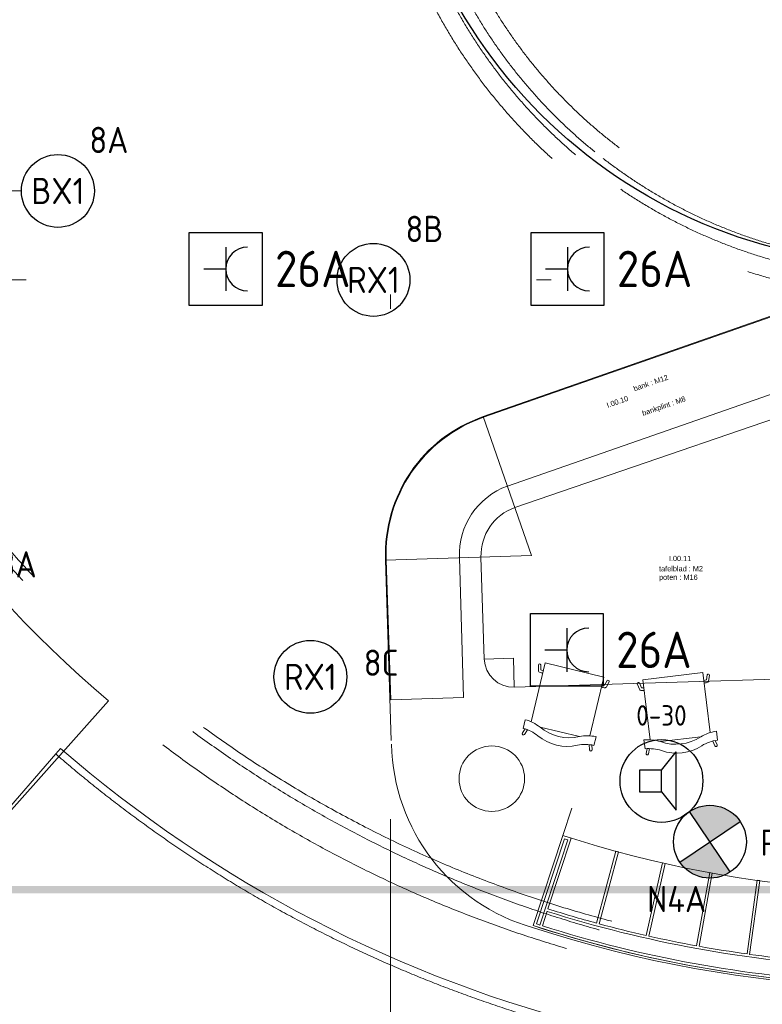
# Model space of a CAD drawing. Header units: millimetres. Extents: x -39149 to 267781, y -2340 to 58540.
# Tile 86 of 244: x 19067 to 24161, y 15429 to 22185. Entities that reach past the tile are written whole.
import ezdxf
from ezdxf.enums import TextEntityAlignment as Align

# ---------------------------------------------------------------- set-up
doc = ezdxf.new("R2010")
doc.units = ezdxf.units.MM
doc.header["$LTSCALE"] = 100
doc.header["$MEASUREMENT"] = 0
for name, pattern in [('B0605', [141, 70, -35, 1, -35]), ('B0701', [46.823999, 31.199999, -15.624]), ('B0703', [93.740001, 62.5, -31.240001]), ('CENTER', [20, 12.5, -2.5, 2.5, -2.5])]:
    doc.linetypes.add(name, pattern=pattern)
for name, color, linetype in [('00  Bestaande kolommen', 7, 'Continuous'), ('22 NC Binnenwanden', 7, 'Continuous'), ('24 Trappen', 7, 'Continuous'), ('45 Plafond', 7, 'Continuous'), ('82 Interieur', 7, 'Continuous'), ('A Stramien', 7, 'Continuous'), ('AL$1A---_ALGEMEEN--bestaand', 9, 'Continuous'), ('EL6222--_KRACHT_230', 3, 'Continuous'), ('EL6311--_LICHT_BINNEN', 3, 'Continuous'), ('EL6421--_GELUID', 3, 'Continuous'), ('handhaven - AL$1A---_ALGEMEEN', 8, 'Continuous'), ('INDELING--bestaand', 7, 'Continuous'), ('T Maatvoering 1_ 50', 7, 'Continuous')]:
    doc.layers.add(name, color=color, linetype=linetype)
doc.styles.add('buro-012', font='isocp.shx', dxfattribs={"height": 120})
doc.styles.add('BURO-018', font='isocp.shx', dxfattribs={"height": 180})
doc.styles.add('BURO-025', font='isocp.shx', dxfattribs={"height": 250})
doc.styles.add('GENERATED_STYLE_3', font='swiss.ttf', dxfattribs={"width": 0.96})
doc.styles.get("Standard").update_dxf_attribs({"font": 'txt', "bigfont": 'BIGFONT.SHX'})

# ---------------------------------------------------------------- blocks, each defined once
blk = doc.blocks.new('Slab_173_7', base_point=(11837.4, 15600))
at = {"layer": '45 Plafond', "color": 8, "linetype": 'Continuous', "lineweight": 0}
blk.add_lwpolyline([(11837.4, 15600), (11837.4, 16423.5, -0.313998), (11837.4, 31576.5), (11837.4, 32400), (17936, 32400), (19627, 30448.6, 0.121918), (17264, 27099.3), (17258.8, 27800), (13811.7, 27800), (13811.7, 20184.7), (17261.7, 20184.7), (17261.7, 20907.8, 0.124008), (19675.4, 17511), (17972.6, 15600)], format="xyb", close=True, dxfattribs=at)
blk = doc.blocks.new('Slab_174_7', base_point=(25329.4, 15471.4))
at = {"layer": '45 Plafond', "color": 8, "linetype": 'B0701', "lineweight": 0}
blk.add_lwpolyline([(25329.4, 15471.4, -0.31287), (17263.9, 20902), (17411.3, 20948.6, 0.303788), (25328.1, 15624.9, 0.993759), (25224.5, 32376.1, 0.301277), (17411.3, 27028), (17264, 27099.3, -0.309474), (25224, 32530.6, -0.992368)], format="xyb", close=True, dxfattribs=at)
blk = doc.blocks.new('Slab_319_7', base_point=(28935.9, 24000.6))
at = {"layer": '45 Plafond', "color": 8, "linetype": 'B0701', "lineweight": 0}
for points in [[(28935.9, 24000.6, -1), (21486.6, 24000.6), (21487.1, 24000.6, -1), (28935.5, 24000.6)], [(28811.2, 24000.6, -1), (21611.3, 24000.6, -1)]]:
    blk.add_lwpolyline(points, format="xyb", close=True, dxfattribs=at)
blk = doc.blocks.new('Slab_320_7', base_point=(28710.7, 24000.6))
at = {"layer": '45 Plafond', "color": 8, "linetype": 'B0701', "lineweight": 0}
for points in [[(28710.7, 24000.6, -1), (21711.8, 24000.6, -1)], [(28585.7, 24000.6, -1), (21836.8, 24000.6, -1), (28585.7, 24000.6)]]:
    blk.add_lwpolyline(points, format="xyb", close=True, dxfattribs=at)
blk = doc.blocks.new('Slab_321_7', base_point=(22590, 15969.1))
at = {"layer": '82 Interieur', "color": 8, "linetype": 'Continuous', "lineweight": 0}
blk.add_lwpolyline([(22590, 15969.1, 0.127956), (26851, 15713.3), (26726.8, 16351.4, -0.12828), (22792, 16588)], format="xyb", close=True, dxfattribs=at)
blk = doc.blocks.new('Slab_322_7', base_point=(26500.1, 20409.7))
at = {"layer": '82 Interieur', "color": 8, "linetype": 'Continuous', "lineweight": 0}
blk.add_lwpolyline([(26500.1, 20409.7), (26549.9, 20959.2), (22247.5, 19456.7, 0.329871), (21581.4, 18477.8), (21612.6, 17518.4), (22112.2, 17533.7), (22083, 18493.3, -0.327655), (22412.3, 18985)], format="xyb", close=True, dxfattribs=at)
blk = doc.blocks.new('Slab_323_7', base_point=(25382.3, 19375.7))
at = {"layer": '82 Interieur', "color": 8, "linetype": 'Continuous', "lineweight": 0}
blk.add_lwpolyline([(25382.3, 19375.7), (25181.1, 17977.6, -0.363965), (24845.6, 17677.9), (22459.3, 17604.6, -0.409935), (22253.8, 17798), (22231.1, 18497.9, -0.325562), (22463.6, 18838.1), (24986.4, 19701.7, -0.562586)], format="xyb", close=True, dxfattribs=at)
blk = doc.blocks.new('Wall_395_7', base_point=(23165.8, 16476.8))
at = {"layer": '82 Interieur', "color": 8, "linetype": 'Continuous', "lineweight": 0}
for p, q in [((23157.1, 16479.1), (23023.7, 15986.4)), ((23041.1, 15981.7), (23174.5, 16474.4)), ((23174.5, 16474.4), (23157.1, 16479.1))]:
    blk.add_line(p, q, dxfattribs=at)
blk = doc.blocks.new('Wall_396_7', base_point=(22687.9, 16075.8))
at = {"layer": '82 Interieur', "color": 8, "linetype": 'Continuous', "lineweight": 0}
blk.add_line((24764, 15688.1), (24765, 15706), dxfattribs=at)
for radius, start, end in [(8349.4, 252.40844, 254.79051), (8367.4, 252.4074, 266.91631), (8349.4, 254.91403, 257.20343), (8349.4, 257.32695, 259.61627), (8349.4, 259.73979, 262.02904), (8349.4, 262.15256, 264.44177), (8349.4, 264.56529, 266.91631)]:
    blk.add_arc((25214.2, 24043.3), radius, start, end, dxfattribs=at)
blk = doc.blocks.new('Wall_397_7', base_point=(22590, 15969))
at = {"layer": '82 Interieur', "color": 8, "linetype": 'Continuous', "lineweight": 0}
blk.add_line((24757.4, 15565.6), (24758.4, 15583.6), dxfattribs=at)
for radius, start, end in [(8490, 251.99547, 266.91623), (8472, 252.11736, 252.27966), (8472, 252.4014, 266.91623)]:
    blk.add_arc((25214.2, 24043.3), radius, start, end, dxfattribs=at)
blk = doc.blocks.new('Wall_398_7', base_point=(22792, 16588))
at = {"layer": '82 Interieur', "color": 8, "linetype": 'Continuous', "lineweight": 0}
for p, q in [((22792, 16588), (22590, 15969)), ((22612.7, 15980.6), (22803.6, 16565.4))]:
    blk.add_line(p, q, dxfattribs=at)
blk = doc.blocks.new('Wall_399_7', base_point=(22849.2, 16569.8))
at = {"layer": '82 Interieur', "color": 8, "linetype": 'Continuous', "lineweight": 0}
for p, q in [((22826.4, 16558.2), (22635.5, 15973.3)), ((22690.7, 16084.4), (22849.2, 16569.8)), ((22652.7, 15967.8), (22685.1, 16067.3))]:
    blk.add_line(p, q, dxfattribs=at)
blk = doc.blocks.new('Wall_400_7', base_point=(22849.2, 16569.8))
at = {"layer": '82 Interieur', "color": 8, "linetype": 'Continuous', "lineweight": 0}
for p, q in [((22849.2, 16569.8), (22792, 16588)), ((22803.6, 16565.4), (22826.4, 16558.2))]:
    blk.add_line(p, q, dxfattribs=at)
blk = doc.blocks.new('Wall_411_7', base_point=(23486.1, 16397.2))
at = {"layer": '82 Interieur', "color": 8, "linetype": 'Continuous', "lineweight": 0}
for p, q in [((23477.3, 16399.2), (23364.9, 15901.3)), ((23382.4, 15897.3), (23494.8, 16395.3)), ((23494.8, 16395.3), (23477.3, 16399.2))]:
    blk.add_line(p, q, dxfattribs=at)
blk = doc.blocks.new('Wall_412_7', base_point=(23809.4, 16331.3))
at = {"layer": '82 Interieur', "color": 8, "linetype": 'Continuous', "lineweight": 0}
for p, q in [((23800.5, 16332.9), (23709.3, 15830.7)), ((23727, 15827.5), (23818.2, 16329.7)), ((23818.2, 16329.7), (23800.5, 16332.9))]:
    blk.add_line(p, q, dxfattribs=at)
blk = doc.blocks.new('Wall_413_7', base_point=(24135.2, 16279))
at = {"layer": '82 Interieur', "color": 8, "linetype": 'Continuous', "lineweight": 0}
for p, q in [((24126.3, 16280.2), (24056.3, 15774.6)), ((24074.2, 15772.1), (24144.1, 16277.7)), ((24144.1, 16277.7), (24126.3, 16280.2))]:
    blk.add_line(p, q, dxfattribs=at)
blk = doc.blocks.new('201123_trap bg-v1_2')
at = {"layer": '24 Trappen', "color": 8, "linetype": 'Continuous', "lineweight": 0}
for p, q in [((23912.8, 34570.5), (23918.9, 34520.9)), ((23850.4, 32896.5), (23608.4, 34478.1)), ((24114, 32932.9), (23918.9, 34520.9)), ((24114, 32932.9), (23918.9, 34520.9)), ((23587.9, 32852.3), (23299.2, 34426.1)), ((23326.8, 32800.5), (22991.8, 34365)), ((22330.3, 34252.9), (22351.6, 34206.9)), ((22449.3, 34233.8), (22428, 34279.8)), ((22986.1, 33072.6), (22686.2, 34294.8)), ((23132.2, 32756.5), (22449.3, 34233.8)), ((22675.1, 33745.3), (22818.3, 33989.2)), ((22818.3, 33989.2), (22919, 33602.1)), ((24079.7, 34031.9), (23881.2, 34007.5)), ((24085.8, 33982.2), (23887.3, 33957.9)), ((22675.1, 33745.3), (22919, 33602.1)), ((24114, 32932.9), (24120.1, 32883.2)), ((23033.2, 32732.4), (23054.5, 32686.2)), ((23153.6, 32710.2), (23132.2, 32756.5)), ((18272.1, 32012.7), (18239.4, 32050.5)), ((19352.3, 30765.5), (19319.5, 30803.3))]:
    blk.add_line(p, q, dxfattribs=at)
at = {"layer": '24 Trappen', "color": 8, "linetype": 'B0703', "lineweight": 0}
for p, q in [((23810.8, 32890.4), (23568.8, 34472)), ((24074.3, 32927.9), (23879.2, 34515.9)), ((23548.6, 32845), (23259.9, 34418.8)), ((23287.7, 32792), (22952.7, 34356.5)), ((22898.3, 33262.5), (22647.4, 34285.2)), ((23033.2, 32732.4), (22351.6, 34206.9)), ((19319.5, 30803.3), (18272.1, 32012.7))]:
    blk.add_line(p, q, dxfattribs=at)
at = {"layer": '24 Trappen', "color": 8, "linetype": 'Continuous', "lineweight": 0}
for centre, radius, start, end in [((25211.5, 24000.1), 10649.9, 97.00457, 105.15104), ((25211.5, 24000.1), 10599.9, 97.00452, 105.10505), ((25211.5, 24000.1), 10649.9, 105.69634, 130.89449), ((25211.9, 23999.3), 10070.8, 97.00578, 104.5896), ((25211.9, 23999.3), 9000.8, 97.00578, 103.35923), ((25211.9, 23999.3), 8950.8, 97.00578, 103.2944), ((25211.9, 23999.3), 8950.8, 103.94692, 130.89293)]:
    blk.add_arc(centre, radius, start, end, dxfattribs=at)
at = {"layer": '24 Trappen', "color": 8, "linetype": 'B0703', "lineweight": 0}
for centre, radius, start, end in [((25211.5, 24000.1), 10599.9, 105.65299, 130.89455), ((25211.9, 23999.3), 9000.8, 104.00799, 130.89293)]:
    blk.add_arc(centre, radius, start, end, dxfattribs=at)
blk = doc.blocks.new('Designstoel 01 14_3')
at = {"layer": '82 Interieur', "color": 8, "linetype": 'Continuous', "lineweight": 0}
for p, q in [((3.2, 503.7), (13.9, 472.5)), ((19.2, 509.8), (31.3, 474.5)), ((478.2, 509.8), (467, 474.7)), ((494.2, 503.7), (484.3, 472.7)), ((0, 471.8), (0, 410.5)), ((42.6, 0), (42.6, 415.2)), ((389.3, 435.8), (110.7, 435.8)), ((457.4, 0), (457.4, 415.4)), ((500, 410.6), (500, 471.8)), ((500, 464.1), (500, 464.3)), ((0, 23.3), (12, 65.4)), ((15.8, 18.9), (25.9, 53.7)), ((42.6, 0), (457.4, 0)), ((484.2, 18.9), (474.1, 53.7)), ((500, 23.3), (488, 65.4))]:
    blk.add_line(p, q, dxfattribs=at)
for centre, major_axis, start_param, end_param in [((249.9, 195.5), (0, 335), 5.835813, 6.730557), ((-8.8, 784.5), (0, 312.9), 3.170884, 3.550536), ((11.2, 506.7), (0, 8.85), 5.076276, 8.193435), ((250, 133.8), (0, 335), 5.835813, 6.730557), ((508.8, 784.5), (0, 312.9), 2.732649, 3.112301), ((486.1, 506.7), (0, 8.85), 4.369189, 7.494685), ((-12.3, 743.3), (0, 333), 3.180079, 3.53591), ((512.1, 743.3), (0, 333), 2.747276, 3.103106), ((20.6, 60.1), (0, 10.3), 0.233758, 1.038623), ((43.2, -71.9), (0, 144.4), 0.004417, 0.180199), ((456.8, -71.9), (0, 144.4), 6.102986, 6.278768), ((479.4, 60.1), (0, 10.3), 5.244562, 6.049427), ((8.5, 23.4), (0, 8.84), 1.582652, 4.18597), ((43.8, -89.3), (0, 144.2), 0.00887, 0.129685), ((456.2, -89.3), (0, 144.2), 6.153501, 6.274315), ((491.5, 23.4), (0, 8.84), 2.097216, 4.700533)]:
    blk.add_ellipse(centre, major_axis=major_axis, ratio=0.961461, start_param=start_param, end_param=end_param, dxfattribs=at)
blk = doc.blocks.new('Column_37_7', base_point=(22305.4, 16977.5))
at = {"layer": '00  Bestaande kolommen', "color": 8, "linetype": 'Continuous', "lineweight": 0}
blk.add_circle((22305.4, 16977.5), 225, dxfattribs=at)
blk = doc.blocks.new('Standard grid marker_5')
at = {"layer": 'A Stramien', "color": 8, "linetype": 'B0605', "lineweight": 0}
blk.add_line((4000, 0), (46810.5, 0), dxfattribs=at)
at = {"layer": 'A Stramien', "color": 4, "lineweight": 0, "style": 'GENERATED_STYLE_3'}
blk.add_attdef('AC_MARKERTEXT_1', text='', height=100, dxfattribs=at).set_placement((-139.2, -80), align=Align.BOTTOM_LEFT)
blk = doc.blocks.new('Standard grid marker_14')
at = {"layer": 'A Stramien', "color": 8, "linetype": 'B0605', "lineweight": 0}
blk.add_line((4000, 0), (46394.8, 0), dxfattribs=at)
at = {"layer": 'A Stramien', "color": 4, "lineweight": 0, "style": 'GENERATED_STYLE_3'}
blk.add_attdef('AC_MARKERTEXT_1', text='', height=100, rotation=90, dxfattribs=at).set_placement((-20, -48.4), align=Align.BOTTOM_LEFT)
blk = doc.blocks.new('E00497')
at = {"color": 0}
for p, q in [((0, 0.75), (1, 2)), ((1, -2), (1, 2)), ((0, 0.75), (-1.5, 0.75)), ((0, -0.75), (0, 0.75)), ((-1.5, -0.75), (0, -0.75)), ((0, -0.75), (1, -2))]:
    blk.add_line(p, q, dxfattribs=at)
blk.add_line((-1.5, 0.75), (-1.5, -0.75))
blk.add_circle((0, 0), 2.841, dxfattribs=at)
at = {"color": 0, "linetype": 'Continuous', "style": 'BURO-018'}
blk.add_attdef('TEXT1', text='', height=1.8, dxfattribs=at).set_placement((0, 4.5), align=Align.MIDDLE)
at = {"color": 0, "linetype": 'Continuous', "style": 'BURO-018', "flags": 1}
blk.add_attdef('ARTICLECODE', text='', height=1.8, dxfattribs=at).set_placement((0, 0), align=Align.MIDDLE)
blk = doc.blocks.new('111304O')
at = {"layer": 'AL$1A---_ALGEMEEN--bestaand', "color": 0, "linetype": 'Continuous'}
for p, q in [((-2.5, 2.5), (2.5, 2.5)), ((-2.5, -2.5), (-2.5, 2.5)), ((2.5, 2.5), (2.5, -2.5)), ((-1.5, 0), (1.5, 0)), ((0, -1.5), (0, 0)), ((2.5, -2.5), (-2.5, -2.5))]:
    blk.add_line(p, q, dxfattribs=at)
blk.add_arc((0, 1.5), 1.5, 180, 0, dxfattribs=at)
at = {"layer": 'AL$1A---_ALGEMEEN--bestaand', "color": 0, "linetype": 'Continuous', "style": 'BURO-018'}
for tag, p in [('CIRCUIT', (0, 4)), ('PANEL', (0, 4)), ('SUBCIRCUIT', (4.5, 4))]:
    blk.add_attdef(tag, text='', height=1.8, dxfattribs=at).set_placement(p, align=Align.MIDDLE)
at = {"layer": 'AL$1A---_ALGEMEEN--bestaand', "color": 0, "linetype": 'Continuous', "style": 'BURO-018', "flags": 1}
for tag, p in [('POWERCODE', (13, 4)), ('ARTICLECODE', (0, 0))]:
    blk.add_attdef(tag, text='', height=1.8, dxfattribs=at).set_placement(p, align=Align.MIDDLE)
blk = doc.blocks.new('1115B3A')
at = {"layer": 'handhaven - AL$1A---_ALGEMEEN', "color": 0, "linetype": 'Continuous'}
blk.add_circle((0, 0), 2.5, dxfattribs=at)
at = {"layer": 'handhaven - AL$1A---_ALGEMEEN', "color": 0, "linetype": 'Continuous', "style": 'BURO-018'}
for tag, p in [('CIRCUIT', (0, 5)), ('PANEL', (0, 5)), ('SUBCIRCUIT', (4.5, 5)), ('LIGHTFIXTURECODE', (0, 0)), ('SWITCHCODE', (4.5, -1))]:
    blk.add_attdef(tag, text='', height=1.8, dxfattribs=at).set_placement(p, align=Align.MIDDLE)
blk = doc.blocks.new('LICHTRICHTING')
at = {"color": 0, "linetype": 'Continuous'}
blk.add_line((-0.013, 0.024), (2.815, 2.853), dxfattribs=at)
blk.add_solid([(2.815, 2.853), (0.987, 2.024), (1.987, 1.024)], dxfattribs=at)
at = {"color": 0, "linetype": 'Continuous', "style": 'BURO-018', "flags": 1}
blk.add_attdef('POWERCODE', text='', height=1.8, dxfattribs=at).set_placement((13, 3.5), align=Align.MIDDLE)
for tag in ['ARTICLECODE', 'SWITCHCODE', 'SUBCIRCUIT', 'CIRCUIT', 'PANEL']:
    blk.add_attdef(tag, (0, 0), '', height=0.2)
blk = doc.blocks.new('E00018')
at = {"color": 0, "linetype": 'Continuous'}
for p, q in [((-1.768, -1.768), (1.768, 1.768)), ((1.768, -1.768), (-1.768, 1.768))]:
    blk.add_line(p, q, dxfattribs=at)
at = {"color": 0, "linetype": 'Continuous', "const_width": 2.5}
for points in [[(-0.884, 0.884, -0.198912), (0, 1.25, -0.198912), (0.884, 0.884, -1)], [(-0.884, -0.884, 0.198912), (0, -1.25, 0.198912), (0.884, -0.884, 1)]]:
    blk.add_lwpolyline(points, format="xyb", dxfattribs=at)
blk = doc.blocks.new('1115B3A-NO1')
at = {"color": 0, "linetype": 'Continuous'}
blk.add_circle((0, 0), 2.5, dxfattribs=at)
at = {"color": 0, "zscale": 100}
blk.add_blockref('E00018', (0, 0), dxfattribs=at)
at = {"color": 0, "linetype": 'Continuous', "style": 'BURO-018'}
for tag, p in [('CIRCUIT', (0, 5)), ('PANEL', (0, 5)), ('SUBCIRCUIT', (4.5, 5)), ('LIGHTFIXTURECODE', (0, 0)), ('SWITCHCODE', (4.5, -1))]:
    blk.add_attdef(tag, text='', height=1.8, dxfattribs=at).set_placement(p, align=Align.MIDDLE)

msp = doc.modelspace()

# ---------------------------------------------------------------- linework, layer by layer
at = {"layer": '22 NC Binnenwanden', "color": 8, "linetype": 'B0701', "lineweight": 0}
for p, q in [((22578.7, 18508.6), (22245.9, 19461.5)), ((22578.7, 18508.6), (21576.4, 18477.7)), ((22453.2, 17804.5), (22253.8, 17798)), ((22453.2, 17804.5), (22459.3, 17604.6))]:
    msp.add_line(p, q, dxfattribs=at)
at = {"layer": '22 NC Binnenwanden', "color": 8, "linetype": 'Continuous', "lineweight": 0}
msp.add_line((22792, 16588), (22853.3, 16775.6), dxfattribs=at)
for points in [[(21614.6, 17239.9), (21576.4, 18477.7, -0.329861), (22245.9, 19461.5), (26550.4, 20964.7, -0.211565), (28801.3, 20781.9)], [(28801.3, 20781.9), (30718.7, 19739.4, -0.486893), (30997.1, 17815.1, -0.272459), (22585.6, 15955.7, -0.329717), (21617.5, 17214.5)]]:
    msp.add_lwpolyline(points, format="xyb", dxfattribs=at)
at = {"layer": 'EL6222--_KRACHT_230'}
msp.add_circle((25119.9, 24013.7), 3504.6, dxfattribs=at)
at = {"layer": 'INDELING--bestaand', "linetype": 'CENTER', "const_width": 50}
msp.add_lwpolyline([(-5556.7, 16215), (-5205.7, 16215), (52063.8, 16215)], dxfattribs=at)
at = {"layer": 'T Maatvoering 1_ 50', "color": 8, "linetype": 'B0701', "lineweight": 0}
for radius in [3599.9, 3499.4]:
    msp.add_circle((25211.3, 24000.6), radius, dxfattribs=at)
msp.add_arc((25211.3, 24000.6), 8267, 201.34539, 158.65453, dxfattribs=at)

# ---------------------------------------------------------------- block references
at = {"layer": '00  Bestaande kolommen', "color": 3, "lineweight": 0}
msp.add_blockref('Column_37_7', (22305.4, 16977.5), dxfattribs=at)
at = {"layer": '24 Trappen', "color": 1, "linetype": 'Continuous', "lineweight": 0, "xscale": -1, "zscale": 1000, "rotation": 180}
msp.add_blockref('201123_trap bg-v1_2', (-6.1, 47950.4), dxfattribs=at)
msp.add_blockref('201123_trap bg-v1_2', (-6.1, 47950.4), dxfattribs=at)
at = {"layer": '45 Plafond', "color": 1, "linetype": 'B0701', "lineweight": 0}
for name, p in [('Slab_174_7', (25329.4, 15471.4)), ('Slab_319_7', (28935.9, 24000.6)), ('Slab_320_7', (28710.7, 24000.6))]:
    msp.add_blockref(name, p, dxfattribs=at)
at = {"layer": '45 Plafond', "color": 252, "linetype": 'Continuous', "lineweight": 0}
msp.add_blockref('Slab_173_7', (11837.4, 15600), dxfattribs=at)
at = {"layer": '82 Interieur', "color": 150, "linetype": 'Continuous', "lineweight": 0}
for name, p in [('Slab_322_7', (26500.1, 20409.7)), ('Slab_323_7', (25382.3, 19375.7)), ('Slab_321_7', (22590, 15969.1))]:
    msp.add_blockref(name, p, dxfattribs=at)
at = {"layer": '82 Interieur', "color": 30, "linetype": 'Continuous', "lineweight": 0, "zscale": 1000}
for p, xscale, rotation in [((22630.1, 17781.5), -1, 166.5223538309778), ((23300.1, 17651), -0.9999999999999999, 186.8817236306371)]:
    msp.add_blockref('Designstoel 01 14_3', p, dxfattribs=dict(at, xscale=xscale, rotation=rotation))
at = {"layer": '82 Interieur', "color": 1, "lineweight": 0}
for name, p in [('Wall_398_7', (22792, 16588)), ('Wall_399_7', (22849.2, 16569.8)), ('Wall_400_7', (22849.2, 16569.8)), ('Wall_395_7', (23165.8, 16476.8)), ('Wall_411_7', (23486.1, 16397.2)), ('Wall_412_7', (23809.4, 16331.3)), ('Wall_413_7', (24135.2, 16279)), ('Wall_396_7', (22687.9, 16075.8)), ('Wall_397_7', (22590, 15969))]:
    msp.add_blockref(name, p, dxfattribs=at)
at = {"layer": 'A Stramien', "color": 1, "linetype": 'Continuous', "lineweight": 0, "zscale": 1000, "rotation": 270}
msp.add_blockref('Standard grid marker_14', (21611.5, 48900), dxfattribs=at)
at = {"layer": 'A Stramien', "color": 1, "linetype": 'Continuous', "lineweight": 0, "zscale": 1000}
msp.add_blockref('Standard grid marker_5', (-5988.5, 20400), dxfattribs=at)
at = {"layer": 'EL6222--_KRACHT_230', "linetype": 'Continuous'}
ref = msp.add_blockref('111304O', (20480, 20474.7), dxfattribs=dict(at, xscale=100, yscale=100, zscale=100, rotation=270))
ref.add_attrib('CIRCUIT', '26A', dxfattribs={"layer": '0', "linetype": 'ByBlock', "height": 250, "style": 'BURO-025'}).set_placement((21077.4, 20474.7), align=Align.MIDDLE)
ref = msp.add_blockref('111304O', (22824.7, 20474.7), dxfattribs=dict(at, xscale=100, yscale=100, zscale=100, rotation=270))
ref.add_attrib('CIRCUIT', '26A', dxfattribs={"layer": '0', "linetype": 'ByBlock', "height": 250, "style": 'BURO-025'}).set_placement((23422.1, 20474.7), align=Align.MIDDLE)
ref = msp.add_blockref('111304O', (22820, 17861.2), dxfattribs=dict(at, xscale=100, yscale=100, zscale=100, rotation=270))
ref.add_attrib('CIRCUIT', '26A', dxfattribs={"layer": '0', "linetype": 'ByBlock', "height": 250, "style": 'BURO-025'}).set_placement((23417.4, 17861.2), align=Align.MIDDLE)
at = {"layer": 'EL6311--_LICHT_BINNEN', "linetype": 'Continuous'}
ref = msp.add_blockref('1115B3A', (19328.7, 21009.9), dxfattribs=dict(at, xscale=100, yscale=100, zscale=100))
ref.add_attrib('CIRCUIT', '8A', dxfattribs={"layer": '0', "color": 3, "linetype": 'ByBlock', "height": 180, "style": 'BURO-018'}).set_placement((19678.7, 21359.9), align=Align.MIDDLE)
ref.add_attrib('LIGHTFIXTURECODE', 'BX1', dxfattribs={"layer": '0', "color": 3, "linetype": 'ByBlock', "height": 180, "style": 'BURO-018'}).set_placement((19328.7, 21009.9), align=Align.MIDDLE)
at = {"layer": 'EL6311--_LICHT_BINNEN', "linetype": 'Continuous', "xscale": 100, "yscale": 100, "zscale": 100, "rotation": 135.4488052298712}
msp.add_blockref('LICHTRICHTING', (19079.5, 21012.5), dxfattribs=at)
at = {"layer": 'EL6311--_LICHT_BINNEN', "linetype": 'Continuous'}
ref = msp.add_blockref('1115B3A', (21493.4, 20399.6), dxfattribs=dict(at, xscale=100, yscale=100, zscale=100))
ref.add_attrib('CIRCUIT', '8B', dxfattribs={"layer": '0', "color": 3, "linetype": 'ByBlock', "height": 180, "style": 'BURO-018'}).set_placement((21843.4, 20749.6), align=Align.MIDDLE)
ref.add_attrib('LIGHTFIXTURECODE', 'RX1', dxfattribs={"layer": '0', "color": 3, "linetype": 'ByBlock', "height": 180, "style": 'BURO-018'}).set_placement((21493.4, 20399.6), align=Align.MIDDLE)
ref = msp.add_blockref('1115B3A', (18563.9, 18351), dxfattribs=dict(at, xscale=100, yscale=100, zscale=100, rotation=326.3273938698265))
ref.add_attrib('CIRCUIT', '8A', dxfattribs={"layer": '0', "color": 3, "linetype": 'ByBlock', "height": 180, "style": 'BURO-018'}).set_placement((19049.3, 18448.2), align=Align.MIDDLE)
ref.add_attrib('LIGHTFIXTURECODE', 'RX1', dxfattribs={"layer": '0', "color": 3, "linetype": 'ByBlock', "height": 180, "style": 'BURO-018'}).set_placement((18563.9, 18351), align=Align.MIDDLE)
ref = msp.add_blockref('1115B3A', (21060.7, 17676), dxfattribs=dict(at, xscale=100, yscale=100, zscale=100, rotation=326.3273938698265))
ref.add_attrib('CIRCUIT', '8C', dxfattribs={"layer": '0', "color": 3, "linetype": 'ByBlock', "height": 180, "style": 'BURO-018'}).set_placement((21546, 17773.2), align=Align.MIDDLE)
ref.add_attrib('LIGHTFIXTURECODE', 'RX1', dxfattribs={"layer": '0', "color": 3, "linetype": 'ByBlock', "height": 180, "style": 'BURO-018'}).set_placement((21060.7, 17676), align=Align.MIDDLE)
ref = msp.add_blockref('1115B3A-NO1', (23801.9, 16544.9), dxfattribs=dict(at, xscale=100, yscale=100, zscale=100, rotation=348.8273938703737))
ref.add_attrib('CIRCUIT', 'N4A', dxfattribs={"layer": '0', "color": 3, "linetype": 'ByBlock', "height": 180, "style": 'BURO-018'}).set_placement((23573.2, 16151.7), align=Align.MIDDLE)
ref.add_attrib('LIGHTFIXTURECODE', 'RX1', dxfattribs={"layer": '0', "color": 3, "linetype": 'ByBlock', "height": 180, "style": 'BURO-018'}).set_placement((24328.2, 16539.3), align=Align.MIDDLE)
at = {"layer": 'EL6421--_GELUID', "linetype": 'Continuous'}
ref = msp.add_blockref('E00497', (23469.2, 16961.7), dxfattribs=dict(at, xscale=100, yscale=100, zscale=100))
ref.add_attrib('TEXT1', '0-30', dxfattribs={"layer": '0', "color": 1, "linetype": 'ByBlock', "height": 140, "style": 'buro-012'}).set_placement((23469.2, 17411.7), align=Align.MIDDLE)

# ---------------------------------------------------------------- texts
at = {"layer": '82 Interieur', "color": 1, "linetype": 'Continuous', "lineweight": 0, "char_height": 36, "rotation": 19.24977, "style": 'GENERATED_STYLE_3'}
for s, insert, attachment_point in [('{bank : M12}', (23284.6, 19634.4), 7), ('{I.00.10}', (23094.8, 19538.2), 4), ('{bankplint : M8}', (23347, 19456), 7)]:
    msp.add_mtext(s, dxfattribs=dict(at, insert=insert, attachment_point=attachment_point))
at = {"layer": '82 Interieur', "color": 1, "linetype": 'Continuous', "lineweight": 0, "insert": (23520, 18469.8), "char_height": 36, "attachment_point": 7, "style": 'GENERATED_STYLE_3'}
msp.add_mtext('{I.00.11}', dxfattribs=at)
at = {"layer": '82 Interieur', "color": 1, "linetype": 'Continuous', "lineweight": 0, "insert": (23452.6, 18436), "char_height": 36, "attachment_point": 1, "line_spacing_factor": 0.972563, "style": 'GENERATED_STYLE_3'}
msp.add_mtext('{tafelblad : M2\\Ppoten : M16}', dxfattribs=at)

doc.saveas('drawing.dxf')
